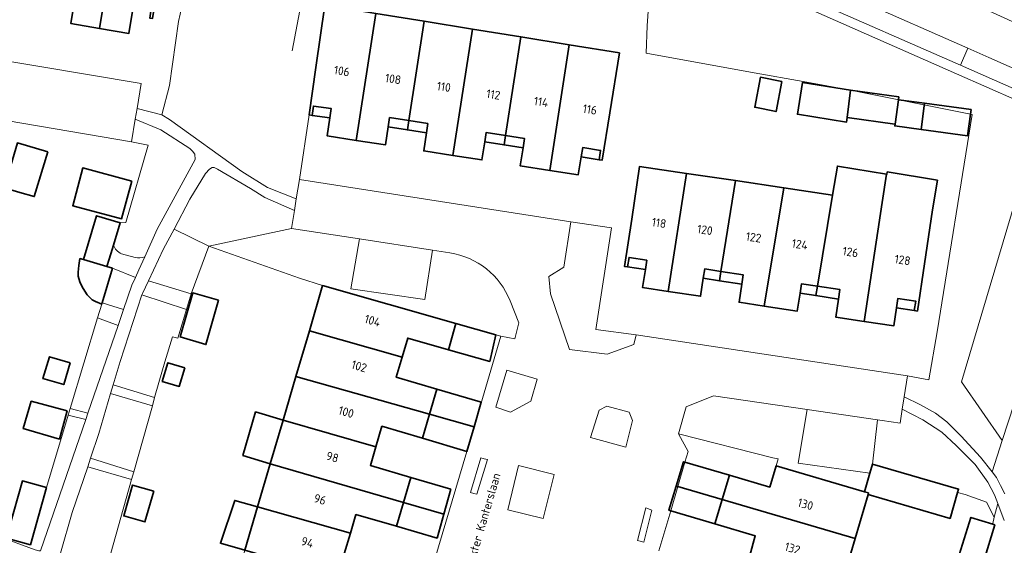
# Model space of a CAD drawing. Header units: metres. Extents: x 178952 to 185583, y 415201 to 419317.
# Tile 26 of 165: x 179857 to 179960, y 418463 to 418517. Entities that reach past the tile are written whole.
import ezdxf
from ezdxf.enums import TextEntityAlignment as Align

# ---------------------------------------------------------------- set-up
doc = ezdxf.new("R2010")
doc.units = ezdxf.units.M
doc.linetypes.add('IE-TERREINAFSCHEIDING', pattern=[10, 8, -2])
for name, color, linetype, lineweight in [('B-XX-GR-BEPLANTING_CULTUUR_BODEMBEDEKKER-GV', 253, 'Continuous', 18), ('B-XX-GR-BEPLANTING_CULTUUR_BOSPLANTSOEN-GV', 253, 'Continuous', 18), ('B-XX-GR-BEPLANTING_CULTUUR_HEESTERS-GV', 253, 'Continuous', 18), ('B-XX-GR-HAAG-GV', 253, 'Continuous', 13), ('B-XX-IE-TERREINAFSCHEIDING-G', 253, 'IE-TERREINAFSCHEIDING', 18), ('B-XX-OG-BEBOUWING-GV', 252, 'Continuous', 35), ('B-XX-OG-BEBOUWING-T18', 252, 'Continuous', 18), ('B-XX-OG-BEBOUWING_SCHUUR-GV', 252, 'Continuous', 35), ('B-XX-OG-TERREIN_CULTUURSCHEIDING-GV', 253, 'Continuous', 18), ('B-XX-OG-TOPOGRAFIE-T18', 253, 'Continuous', 18), ('B-XX-OG-WEG-GV', 253, 'Continuous', 18)]:
    doc.layers.add(name, color=color, linetype=linetype, lineweight=lineweight)
doc.styles.add('NLCS-ISO-M-T18', font='NLCS-ISO.ttf', dxfattribs={"height": 1.8})

msp = doc.modelspace()

# ---------------------------------------------------------------- linework, layer by layer
at = {"layer": 'B-XX-GR-BEPLANTING_CULTUUR_BODEMBEDEKKER-GV'}
for points in [[(179871.266, 418477.133), (179866.909, 418478.411), (179865.688, 418474.233), (179864.816, 418471.641), (179869.315, 418470.213)], [(179827.827, 418472.811), (179828.443, 418475.082), (179824.53, 418476.15), (179822.41, 418475.99), (179821.42, 418472.66), (179822.25, 418471.74), (179826.171, 418472.111), (179827.625, 418471.705), (179841.191, 418467.648), (179855.715, 418463.304), (179859.033, 418462.098), (179859.427, 418461.994), (179859.577, 418461.984), (179864.307, 418475.695), (179862.486, 418476.16), (179860.205, 418468.587), (179858.537, 418462.615), (179856.038, 418463.313), (179856.368, 418464.493), (179855.85, 418464.683), (179847.889, 418467.005), (179846.34, 418467.46), (179836.68, 418470.3)], [(179913.201, 418469.963), (179909.491, 418470.872), (179908.363, 418466.264), (179912.073, 418465.356)]]:
    msp.add_lwpolyline(points, close=True, dxfattribs=at)
at = {"layer": 'B-XX-GR-BEPLANTING_CULTUUR_BOSPLANTSOEN-GV'}
for points in [[(179923.34, 418522.844), (179922.904, 418516.805), (179922.829, 418513.945), (179934.097, 418511.899), (179939.21, 418510.971), (179944.134, 418510.077), (179956.841, 418507.53), (179953.186, 418484.833), (179952.302, 418479.835), (179950.1, 418480.26), (179949.751, 418478.068), (179951.462, 418477.229), (179953.006, 418476.339), (179954.212, 418475.461), (179955.698, 418473.934), (179957.727, 418471.753), (179958.921, 418470.238), (179959.982, 418473.488), (179955.715, 418479.61), (179963.065, 418504.294)], [(179874.347, 418518.788), (179873.999, 418517.254), (179873.049, 418510.571), (179872.27, 418507.505), (179873.051, 418507.009), (179880.588, 418501.58), (179883.283, 418499.929), (179886.294, 418498.746), (179886.62, 418500.75), (179887.63, 418507.491), (179888.34, 418512.441), (179889.274, 418518.953)], [(179964.699, 418507.598), (179955.222, 418511.772), (179939.332, 418518.77)]]:
    msp.add_lwpolyline(points, dxfattribs=at)
at = {"layer": 'B-XX-GR-BEPLANTING_CULTUUR_HEESTERS-GV'}
for points in [[(179875.733, 418502.858), (179875.695, 418503.389), (179875.455, 418503.72), (179875.185, 418503.978), (179872.134, 418505.931), (179869.483, 418507.062), (179869.09, 418504.701), (179870.822, 418504.353), (179868.496, 418496.264), (179867.896, 418496.225), (179867.2, 418493.91)], [(179870.464, 418492.667), (179871.765, 418495.555), (179875.733, 418502.858)], [(179892.888, 418494.541), (179885.79, 418495.64), (179877.155, 418493.784), (179886.626, 418490.443), (179889.04, 418489.67), (179902.96, 418485.72), (179907.65, 418484.4), (179909.09, 418484.11), (179909.51, 418485.8), (179908.6, 418488.1)], [(179902.331, 418493.08), (179900.509, 418493.362), (179899.701, 418488.233), (179891.983, 418489.34), (179892.888, 418494.541)], [(179868.034, 418492.994), (179869.469, 418492.594)], [(179960.199, 418465.16), (179959.527, 418466.933), (179959.147, 418465.501), (179959.011, 418464.84), (179958.988, 418464.764), (179959.191, 418464.701), (179957.678, 418459.663), (179957.492, 418459.719), (179957.307, 418459.13), (179960.027, 418458.178), (179960.831, 418460.437)]]:
    msp.add_lwpolyline(points, dxfattribs=at)
for points in [[(179919.188, 418495.708), (179914.96, 418496.35), (179914.21, 418491.59), (179912.65, 418490.61), (179912.83, 418488.8), (179914.82, 418483), (179918.75, 418482.51), (179921.54, 418483.51), (179921.76, 418484.52), (179917.563, 418485.094)], [(179877.155, 418493.784), (179873.525, 418495.582), (179872.439, 418493.51), (179870.857, 418490.186), (179875.325, 418488.821)], [(179869.134, 418489.714), (179869.496, 418490.516), (179867.099, 418491.479), (179866.019, 418487.886), (179868.264, 418487.177)], [(179873.378, 418484.314), (179873.941, 418484.182), (179874.834, 418487.175), (179870.179, 418488.724), (179867.888, 418481.764), (179867.176, 418479.328), (179871.505, 418477.981), (179871.952, 418479.566), (179872.563, 418481.726)], [(179867.696, 418485.52), (179865.544, 418486.311), (179862.688, 418476.829), (179864.531, 418476.344)], [(179911.44, 418479.9), (179908.268, 418480.857), (179907.109, 418476.97), (179908.643, 418476.47), (179910.785, 418477.598)], [(179926.2, 418474.19), (179936.025, 418471.69), (179936.592, 418471.576), (179936.37, 418470.84), (179945.604, 418468.151), (179946.172, 418470.103), (179938.679, 418471.145), (179939.626, 418476.733), (179929.85, 418478.18), (179926.99, 418477)], [(179921.37, 418475.571), (179921.054, 418476.449), (179918.698, 418477.093), (179917.923, 418476.678), (179916.984, 418473.812), (179920.694, 418472.786)], [(179955.325, 418468.081), (179956.097, 418467.871), (179958.346, 418467.06), (179959.147, 418465.501), (179959.527, 418466.933), (179959.183, 418467.841), (179958.46, 418469.137), (179957.147, 418470.977), (179955.155, 418472.98), (179953.672, 418474.368), (179951.703, 418475.64), (179949.542, 418476.76), (179949.31, 418475.3), (179947.446, 418475.576), (179946.966, 418475.647), (179946.446, 418471.044), (179955.426, 418468.429)], [(179869.092, 418469.422), (179864.521, 418470.762), (179862.908, 418465.965), (179861.685, 418461.719), (179861.708, 418461.504), (179861.903, 418461.251), (179862.129, 418461.071), (179863.637, 418460.654), (179866.611, 418460.623)]]:
    msp.add_lwpolyline(points, close=True, dxfattribs=at)
for centre, radius, start, end in [((179868.796, 418494.525), 1.71, 201.08397, 243.55052), ((179869.816, 418494.68), 2.115, 260.55373, 287.83846), ((179901.111, 418485.108), 8.065, 21.77563, 81.29816)]:
    msp.add_arc(centre, radius, start, end, dxfattribs=at)
at = {"layer": 'B-XX-GR-HAAG-GV'}
for points in [[(179906.232, 418471.497), (179905.897, 418471.598), (179905.562, 418471.699), (179904.474, 418468.08), (179904.809, 418467.979), (179905.144, 418467.878)], [(179923.414, 418466.239), (179922.782, 418466.48), (179921.901, 418463.046), (179922.579, 418462.87)]]:
    msp.add_lwpolyline(points, close=True, dxfattribs=at)
at = {"layer": 'B-XX-IE-TERREINAFSCHEIDING-G'}
msp.add_lwpolyline([(179907.601, 418525.859), (179895.897, 418528.257), (179888.979, 418529.533), (179887.359, 418522.037), (179885.58, 418512.676)], dxfattribs=at)
at = {"layer": 'B-XX-OG-BEBOUWING-GV'}
for points in [[(179867.906, 418529.673), (179862.833, 418530.496), (179861.185, 418520.226), (179863.24, 418519.871), (179863.084, 418518.95), (179862.76, 418517.031), (179865.752, 418516.527)], [(179872.08, 418522.501), (179872.234, 418523.449), (179873.107, 418528.829), (179867.906, 418529.673), (179865.752, 418516.527), (179868.82, 418516.011), (179869.131, 418517.931), (179869.28, 418518.851), (179871.14, 418518.561), (179870.99, 418517.611), (179871.28, 418517.571), (179871.568, 418519.343)], [(179894.591, 418518.092), (179889.274, 418518.953), (179888.34, 418512.441), (179887.63, 418507.491), (179887.94, 418507.441), (179888.08, 418508.421), (179889.94, 418508.161), (179889.8, 418507.181), (179889.53, 418505.301), (179892.54, 418504.834)], [(179899.65, 418517.273), (179894.591, 418518.092), (179892.54, 418504.834), (179895.59, 418504.361), (179895.879, 418506.24), (179896.03, 418507.221), (179898.046, 418506.903)], [(179904.685, 418516.457), (179899.65, 418517.273), (179898.046, 418506.903), (179900.02, 418506.591), (179899.876, 418505.61), (179899.6, 418503.731), (179902.643, 418503.26)], [(179909.739, 418515.639), (179904.685, 418516.457), (179902.643, 418503.26), (179905.67, 418502.791), (179905.959, 418504.671), (179906.11, 418505.651), (179908.145, 418505.336)], [(179914.774, 418514.824), (179909.739, 418515.639), (179908.145, 418505.336), (179910.12, 418505.031), (179909.963, 418504.052), (179909.66, 418502.171), (179912.743, 418501.699)], [(179919.01, 418507.701), (179920.026, 418513.973), (179914.774, 418514.824), (179912.743, 418501.699), (179915.73, 418501.241), (179916.032, 418503.112), (179916.19, 418504.091), (179918.05, 418503.791), (179917.89, 418502.811), (179918.21, 418502.761)], [(179943.794, 418507.231), (179944.134, 418510.077), (179939.143, 418510.885), (179938.606, 418507.564), (179943.709, 418506.738)], [(179948.78, 418506.545), (179948.795, 418506.543), (179949.143, 418509.073), (179949.186, 418509.382), (179944.134, 418510.077), (179943.794, 418507.231)], [(179951.861, 418508.709), (179951.529, 418505.977), (179956.37, 418505.329), (179956.669, 418507.565), (179956.735, 418508.056)], [(179889.94, 418508.161), (179888.08, 418508.421), (179887.94, 418507.441), (179889.8, 418507.181)], [(179898.046, 418506.903), (179896.03, 418507.221), (179895.879, 418506.24), (179897.892, 418505.923)], [(179900.02, 418506.591), (179898.046, 418506.903), (179897.892, 418505.923), (179899.876, 418505.61)], [(179908.145, 418505.336), (179906.11, 418505.651), (179905.959, 418504.671), (179907.978, 418504.359)], [(179860.35, 418503.63), (179857.18, 418504.571), (179855.871, 418500.089), (179855.81, 418499.88), (179857.415, 418499.411), (179858.937, 418498.966)], [(179910.12, 418505.031), (179908.145, 418505.336), (179907.978, 418504.359), (179909.963, 418504.052)], [(179918.05, 418503.791), (179916.19, 418504.091), (179916.032, 418503.112), (179917.89, 418502.811)], [(179927.022, 418501.396), (179922.128, 418502.123), (179921.31, 418496.62), (179920.54, 418491.68), (179920.87, 418491.63), (179921.02, 418492.61), (179922.88, 418492.32), (179922.729, 418491.34), (179922.44, 418489.46), (179925.125, 418489.061)], [(179932.144, 418500.635), (179927.022, 418501.396), (179925.125, 418489.061), (179928.5, 418488.56), (179928.777, 418490.439), (179928.92, 418491.41), (179930.607, 418491.153)], [(179947.439, 418498.363), (179947.885, 418501.299), (179942.774, 418502.153), (179942.269, 418499.131), (179940.68, 418489.614), (179943.03, 418489.25), (179942.886, 418488.269), (179942.61, 418486.39), (179945.553, 418485.942)], [(179952.706, 418497.581), (179953.222, 418500.669), (179947.97, 418501.545), (179947.928, 418501.292), (179947.885, 418501.299), (179947.439, 418498.363), (179945.553, 418485.942), (179948.66, 418485.47), (179948.943, 418487.35), (179949.09, 418488.33), (179950.95, 418488.05), (179950.8, 418487.07), (179951.12, 418487.02), (179951.87, 418491.96)], [(179937.17, 418499.889), (179932.144, 418500.635), (179930.607, 418491.153), (179932.93, 418490.8), (179932.786, 418489.819), (179932.51, 418487.94), (179935.127, 418487.54)], [(179942.269, 418499.131), (179937.17, 418499.889), (179935.127, 418487.54), (179938.59, 418487.01), (179938.879, 418488.89), (179939.03, 418489.87), (179940.68, 418489.614)], [(179867.099, 418491.479), (179866.521, 418491.653), (179864.076, 418492.388), (179863.702, 418492.5), (179863.581, 418491.762), (179863.531, 418491.08), (179863.531, 418490.651), (179863.707, 418490.071), (179863.935, 418489.541), (179864.212, 418489.086), (179864.465, 418488.708), (179864.717, 418488.455), (179864.995, 418488.203), (179865.323, 418488.026), (179865.974, 418487.735), (179866.019, 418487.886)], [(179922.88, 418492.32), (179921.02, 418492.61), (179920.87, 418491.63), (179922.729, 418491.34)], [(179930.607, 418491.153), (179928.92, 418491.41), (179928.777, 418490.439), (179930.463, 418490.178)], [(179932.93, 418490.8), (179930.607, 418491.153), (179930.463, 418490.178), (179932.786, 418489.819)], [(179902.96, 418485.72), (179889.04, 418489.67), (179887.654, 418484.954), (179897.35, 418482.214), (179897.93, 418484.19), (179902.18, 418482.98)], [(179940.68, 418489.614), (179939.03, 418489.87), (179938.879, 418488.89), (179940.522, 418488.635)], [(179943.03, 418489.25), (179940.68, 418489.614), (179940.522, 418488.635), (179942.886, 418488.269)], [(179878.183, 418488.137), (179875.484, 418488.915), (179874.181, 418484.313), (179876.853, 418483.521)], [(179950.95, 418488.05), (179949.09, 418488.33), (179948.943, 418487.35), (179950.8, 418487.07)], [(179897.35, 418482.214), (179887.654, 418484.954), (179886.251, 418480.176), (179900.186, 418476.251), (179900.95, 418478.86), (179896.73, 418480.1)], [(179907.134, 418484.536), (179902.96, 418485.72), (179902.18, 418482.98), (179906.479, 418481.756)], [(179900.186, 418476.251), (179886.251, 418480.176), (179884.915, 418475.629), (179894.594, 418472.835), (179895.23, 418474.99), (179899.45, 418473.74)], [(179905.605, 418477.494), (179905.483, 418477.528), (179900.95, 418478.86), (179900.186, 418476.251), (179904.848, 418474.938)], [(179884.915, 418475.629), (179882.045, 418476.488), (179880.726, 418471.946), (179883.571, 418471.053)], [(179904.848, 418474.938), (179900.186, 418476.251), (179899.45, 418473.74), (179904.087, 418472.367)], [(179894.594, 418472.835), (179884.915, 418475.629), (179883.571, 418471.053), (179897.474, 418467.039), (179898.24, 418469.65), (179894.02, 418470.89)], [(179897.474, 418467.039), (179883.571, 418471.053), (179882.252, 418466.564), (179891.939, 418463.836), (179892.51, 418465.77), (179896.74, 418464.54)], [(179931.5, 418469.87), (179926.865, 418471.232), (179926.703, 418471.28), (179925.941, 418468.734), (179926.116, 418468.683), (179930.74, 418467.33)], [(179930.74, 418467.33), (179944.622, 418463.27), (179945.969, 418467.857), (179946.02, 418468.03), (179945.604, 418468.151), (179936.37, 418470.84), (179935.72, 418468.63), (179931.5, 418469.87)], [(179946.02, 418468.03), (179945.969, 418467.857), (179954.533, 418465.363), (179955.325, 418468.081), (179955.426, 418468.429), (179946.446, 418471.044), (179946.172, 418470.103), (179945.604, 418468.151)], [(179902.426, 418468.42), (179898.24, 418469.65), (179897.474, 418467.039), (179901.695, 418465.82)], [(179930.74, 418467.33), (179926.116, 418468.683), (179925.941, 418468.734), (179925.189, 418466.22), (179925.376, 418466.164), (179929.98, 418464.79)], [(179882.252, 418466.564), (179879.871, 418467.234), (179878.378, 418462.77), (179880.921, 418462.034)], [(179891.939, 418463.836), (179882.252, 418466.564), (179880.921, 418462.034), (179894.81, 418458.011), (179895.52, 418460.43), (179891.3, 418461.67)], [(179901.695, 418465.82), (179897.474, 418467.039), (179896.74, 418464.54), (179900.987, 418463.305)], [(179944.622, 418463.27), (179930.74, 418467.33), (179929.98, 418464.79), (179934.2, 418463.53), (179933.62, 418461.49), (179943.267, 418458.654)]]:
    msp.add_lwpolyline(points, close=True, dxfattribs=at)
at = {"layer": 'B-XX-OG-BEBOUWING_SCHUUR-GV'}
for points in [[(179936.96, 418510.988), (179934.738, 418511.434), (179934.147, 418508.301), (179936.37, 418507.854)], [(179951.529, 418505.977), (179951.861, 418508.709), (179949.143, 418509.073), (179948.795, 418506.543), (179948.768, 418506.347)], [(179869.108, 418500.588), (179864.005, 418501.955), (179862.951, 418498.02), (179868.054, 418496.653)], [(179867.896, 418496.225), (179865.451, 418496.96), (179864.076, 418492.388), (179866.521, 418491.653), (179866.753, 418492.426), (179867.058, 418493.438), (179867.2, 418493.91)], [(179862.682, 418481.61), (179860.519, 418482.246), (179859.849, 418479.967), (179862.012, 418479.331)], [(179874.65, 418481.086), (179872.891, 418481.616), (179872.306, 418479.673), (179874.065, 418479.143)], [(179862.358, 418476.592), (179858.626, 418477.595), (179857.793, 418474.746), (179861.565, 418473.642)], [(179860.205, 418468.587), (179857.706, 418469.285), (179856.368, 418464.493), (179856.038, 418463.313), (179858.537, 418462.615)], [(179871.41, 418468.217), (179869.197, 418468.849), (179868.277, 418465.631), (179870.491, 418464.998)], [(179959.191, 418464.701), (179958.988, 418464.764), (179956.71, 418465.469), (179955.149, 418460.432), (179957.492, 418459.719), (179957.678, 418459.663)]]:
    msp.add_lwpolyline(points, close=True, dxfattribs=at)
at = {"layer": 'B-XX-OG-TERREIN_CULTUURSCHEIDING-GV'}
for points in [[(179894.591, 418518.092), (179899.65, 418517.273), (179904.685, 418516.457), (179909.739, 418515.639), (179914.774, 418514.824), (179920.026, 418513.973), (179919.01, 418507.701), (179918.21, 418502.761), (179917.89, 418502.811), (179918.05, 418503.791), (179916.19, 418504.091), (179916.032, 418503.112), (179915.73, 418501.241), (179912.743, 418501.699), (179909.66, 418502.171), (179909.963, 418504.052), (179910.12, 418505.031), (179908.145, 418505.336), (179906.11, 418505.651), (179905.959, 418504.671), (179905.67, 418502.791), (179902.643, 418503.26), (179899.6, 418503.731), (179899.876, 418505.61), (179900.02, 418506.591), (179898.046, 418506.903), (179896.03, 418507.221), (179895.879, 418506.24), (179895.59, 418504.361), (179892.54, 418504.834), (179889.53, 418505.301), (179889.8, 418507.181), (179889.94, 418508.161), (179888.08, 418508.421), (179887.94, 418507.441), (179887.63, 418507.491), (179886.62, 418500.75), (179914.96, 418496.35), (179919.188, 418495.708), (179917.563, 418485.094), (179921.76, 418484.52), (179950.1, 418480.26), (179952.302, 418479.835), (179953.186, 418484.833), (179956.841, 418507.53), (179944.134, 418510.077), (179939.21, 418510.971), (179934.097, 418511.899), (179922.829, 418513.945), (179922.904, 418516.805), (179923.34, 418522.844)], [(179820.69, 418519.071), (179870.1, 418510.761), (179869.666, 418508.157), (179872.27, 418507.505), (179873.049, 418510.571), (179873.999, 418517.254), (179874.347, 418518.788)], [(179869.131, 418517.931), (179868.82, 418516.011), (179865.752, 418516.527), (179862.76, 418517.031), (179863.084, 418518.95)], [(179856.038, 418463.313), (179858.537, 418462.615), (179860.205, 418468.587), (179862.486, 418476.16), (179862.688, 418476.829), (179865.544, 418486.311), (179865.974, 418487.735), (179866.019, 418487.886), (179867.099, 418491.479), (179866.521, 418491.653), (179866.753, 418492.426), (179867.058, 418493.438), (179867.2, 418493.91), (179867.896, 418496.225), (179868.496, 418496.264), (179870.822, 418504.353), (179869.09, 418504.701), (179848, 418508.261)], [(179897.42, 418449.85), (179904.087, 418472.367), (179904.848, 418474.938), (179907.65, 418484.4), (179902.96, 418485.72), (179902.18, 418482.98), (179897.93, 418484.19), (179897.35, 418482.214), (179896.73, 418480.1), (179900.95, 418478.86), (179900.186, 418476.251), (179899.45, 418473.74), (179895.23, 418474.99), (179894.594, 418472.835), (179894.02, 418470.89), (179898.24, 418469.65), (179897.474, 418467.039), (179896.74, 418464.54), (179892.51, 418465.77), (179891.939, 418463.836), (179891.3, 418461.67)], [(179933.62, 418461.49), (179934.2, 418463.53), (179929.98, 418464.79), (179930.74, 418467.33), (179931.5, 418469.87), (179935.72, 418468.63), (179936.37, 418470.84), (179936.592, 418471.576), (179936.025, 418471.69), (179926.2, 418474.19), (179927.19, 418472.34), (179926.865, 418471.232), (179926.116, 418468.683), (179925.376, 418466.164), (179924.147, 418461.982)], [(179957.678, 418459.663), (179959.191, 418464.701), (179958.988, 418464.764), (179959.011, 418464.84), (179959.147, 418465.501), (179958.346, 418467.06), (179956.097, 418467.871), (179955.325, 418468.081), (179955.426, 418468.429), (179946.446, 418471.044), (179946.172, 418470.103), (179945.604, 418468.151), (179946.02, 418468.03), (179945.969, 418467.857), (179944.622, 418463.27), (179943.267, 418458.654)]]:
    msp.add_lwpolyline(points, dxfattribs=at)
for points in [[(179969.267, 418501.9), (179963.065, 418504.294), (179955.715, 418479.61), (179959.982, 418473.488)], [(179883.001, 418498.881), (179881.51, 418499.817), (179878.075, 418501.836), (179877.723, 418501.999), (179877.498, 418502.016), (179877.22, 418501.822), (179876.799, 418501.387), (179875.161, 418498.703), (179873.525, 418495.582), (179877.155, 418493.784), (179885.79, 418495.64), (179886.093, 418497.503)], [(179932.144, 418500.635), (179937.17, 418499.889), (179942.269, 418499.131), (179942.774, 418502.153), (179947.885, 418501.299), (179947.928, 418501.292), (179947.97, 418501.545), (179953.222, 418500.669), (179952.706, 418497.581), (179951.87, 418491.96), (179951.12, 418487.02), (179950.8, 418487.07), (179950.95, 418488.05), (179949.09, 418488.33), (179948.943, 418487.35), (179948.66, 418485.47), (179945.553, 418485.942), (179942.61, 418486.39), (179942.886, 418488.269), (179943.03, 418489.25), (179940.68, 418489.614), (179939.03, 418489.87), (179938.879, 418488.89), (179938.59, 418487.01), (179935.127, 418487.54), (179932.51, 418487.94), (179932.786, 418489.819), (179932.93, 418490.8), (179930.607, 418491.153), (179928.92, 418491.41), (179928.777, 418490.439), (179928.5, 418488.56), (179925.125, 418489.061), (179922.44, 418489.46), (179922.729, 418491.34), (179922.88, 418492.32), (179921.02, 418492.61), (179920.87, 418491.63), (179920.54, 418491.68), (179921.31, 418496.62), (179922.128, 418502.123), (179927.022, 418501.396)], [(179883.571, 418471.053), (179884.915, 418475.629), (179886.251, 418480.176), (179887.654, 418484.954), (179889.04, 418489.67), (179886.626, 418490.443), (179877.155, 418493.784), (179875.325, 418488.821), (179874.834, 418487.175), (179873.941, 418484.182), (179873.378, 418484.314), (179872.563, 418481.726), (179871.952, 418479.566), (179871.505, 418477.981), (179871.266, 418477.133), (179869.315, 418470.213), (179869.092, 418469.422), (179866.611, 418460.623), (179879.51, 418457.23), (179880.921, 418462.034), (179882.252, 418466.564)], [(179906.232, 418471.497), (179905.897, 418471.598), (179905.562, 418471.699), (179904.474, 418468.08), (179904.809, 418467.979), (179905.144, 418467.878)], [(179923.414, 418466.239), (179922.782, 418466.48), (179921.901, 418463.046), (179922.579, 418462.87)]]:
    msp.add_lwpolyline(points, close=True, dxfattribs=at)
at = {"layer": 'B-XX-OG-WEG-GV'}
for points in [[(179966.127, 418514.93), (179944.383, 418524.86), (179923.701, 418534.22), (179897.912, 418545.552), (179887.7, 418550.035), (179875.741, 418555.404), (179861.996, 418562.02), (179856.67, 418564.723), (179854.766, 418560.375), (179855.764, 418559.792), (179859.137, 418557.941), (179863.467, 418555.614), (179863.83, 418555.419), (179869.017, 418552.984), (179887.624, 418544.823), (179898.537, 418540.021), (179933.929, 418524.392), (179956.406, 418514.453), (179958.579, 418513.492), (179985.004, 418501.803)], [(179966.127, 418514.93), (179944.383, 418524.86), (179923.701, 418534.22), (179897.912, 418545.552), (179887.7, 418550.035), (179875.741, 418555.404), (179861.996, 418562.02), (179856.67, 418564.723), (179854.766, 418560.375), (179855.764, 418559.792), (179859.137, 418557.941), (179863.467, 418555.614), (179863.83, 418555.419), (179869.017, 418552.984), (179887.624, 418544.823), (179898.537, 418540.021), (179933.929, 418524.392), (179956.406, 418514.453), (179958.579, 418513.492), (179985.004, 418501.803)], [(179848, 418508.261), (179869.09, 418504.701), (179869.483, 418507.062), (179869.666, 418508.157), (179870.1, 418510.761), (179820.69, 418519.071)], [(179965.103, 418508.513), (179955.625, 418512.687), (179939.736, 418519.684)], [(179965.103, 418508.513), (179955.625, 418512.687), (179939.736, 418519.684)], [(179939.332, 418518.77), (179955.222, 418511.772), (179964.699, 418507.598)], [(179939.332, 418518.77), (179955.222, 418511.772), (179964.699, 418507.598)], [(179861.685, 418461.719), (179862.908, 418465.965), (179864.521, 418470.762), (179864.816, 418471.641), (179865.688, 418474.233), (179866.909, 418478.411), (179867.176, 418479.328), (179867.888, 418481.764), (179870.179, 418488.724), (179870.219, 418488.845), (179870.857, 418490.186), (179872.439, 418493.51), (179873.525, 418495.582), (179875.161, 418498.703), (179876.799, 418501.387), (179877.22, 418501.822), (179877.498, 418502.016), (179877.723, 418501.999), (179878.075, 418501.836), (179881.51, 418499.817), (179883.001, 418498.881), (179886.093, 418497.503), (179886.294, 418498.746), (179883.283, 418499.929), (179880.588, 418501.58), (179873.051, 418507.009), (179872.27, 418507.505), (179869.666, 418508.157), (179869.483, 418507.062), (179872.134, 418505.931), (179875.185, 418503.978), (179875.455, 418503.72), (179875.695, 418503.389), (179875.733, 418502.858), (179871.765, 418495.555), (179870.464, 418492.667), (179869.857, 418491.318), (179869.496, 418490.516), (179869.134, 418489.714), (179868.264, 418487.177), (179867.696, 418485.52), (179864.531, 418476.344), (179864.307, 418475.695), (179859.577, 418461.984)], [(179969.267, 418501.9), (179959.982, 418473.488), (179958.921, 418470.238), (179959.385, 418469.649), (179959.804, 418468.797), (179960.269, 418467.919)], [(179924.147, 418461.982), (179925.376, 418466.164), (179926.116, 418468.683), (179926.865, 418471.232), (179927.19, 418472.34), (179926.2, 418474.19), (179926.99, 418477), (179929.85, 418478.18), (179939.626, 418476.733), (179946.966, 418475.647), (179947.446, 418475.576), (179949.31, 418475.3), (179949.542, 418476.76), (179949.751, 418478.068), (179950.1, 418480.26), (179921.76, 418484.52), (179921.54, 418483.51), (179918.75, 418482.51), (179914.82, 418483), (179912.83, 418488.8), (179912.65, 418490.61), (179914.21, 418491.59), (179914.96, 418496.35), (179886.62, 418500.75), (179886.294, 418498.746), (179886.093, 418497.503), (179885.79, 418495.64), (179892.888, 418494.541), (179900.509, 418493.362), (179902.331, 418493.08)], [(179867.2, 418493.91), (179867.058, 418493.438), (179866.753, 418492.426), (179866.521, 418491.653), (179867.099, 418491.479), (179869.496, 418490.516), (179869.857, 418491.318), (179870.464, 418492.667)], [(179869.469, 418492.594), (179868.034, 418492.994)], [(179908.6, 418488.1), (179909.51, 418485.8), (179909.09, 418484.11), (179907.65, 418484.4), (179904.848, 418474.938), (179904.087, 418472.367), (179897.42, 418449.85), (179893.66, 418450.93), (179893.261, 418449.585), (179884.98, 418421.69), (179886.55, 418421.19), (179887.19, 418423.18), (179891.54, 418421.88), (179892.88, 418419.8), (179892.402, 418418.252)], [(179960.269, 418467.919), (179959.804, 418468.797), (179959.385, 418469.649), (179958.921, 418470.238), (179957.727, 418471.753), (179955.698, 418473.934), (179954.212, 418475.461), (179953.006, 418476.339), (179951.462, 418477.229), (179949.751, 418478.068), (179949.542, 418476.76), (179951.703, 418475.64), (179953.672, 418474.368), (179955.155, 418472.98), (179957.147, 418470.977), (179958.46, 418469.137), (179959.183, 418467.841), (179959.527, 418466.933), (179960.199, 418465.16)], [(179859.033, 418462.098), (179855.715, 418463.304)]]:
    msp.add_lwpolyline(points, dxfattribs=at)
for points in [[(179863.467, 418555.614), (179862.712, 418553.916), (179863.828, 418553.335), (179868.87, 418550.937), (179889.503, 418541.797), (179895.354, 418539.272), (179917.959, 418529.332), (179939.736, 418519.684), (179955.625, 418512.687), (179956.406, 418514.453), (179933.929, 418524.392), (179898.537, 418540.021), (179887.624, 418544.823), (179869.017, 418552.984), (179863.83, 418555.419)], [(179956.406, 418514.453), (179955.625, 418512.687), (179965.103, 418508.513), (179993.521, 418495.981), (180023.639, 418482.515), (180046.939, 418472.21), (180047.733, 418474.008), (180035.501, 418479.439), (180010.853, 418490.381), (179985.004, 418501.803), (179958.579, 418513.492)], [(179956.406, 418514.453), (179955.625, 418512.687), (179965.103, 418508.513), (179993.521, 418495.981), (180023.639, 418482.515), (180046.939, 418472.21), (180047.733, 418474.008), (180035.501, 418479.439), (180010.853, 418490.381), (179985.004, 418501.803), (179958.579, 418513.492)], [(179900.509, 418493.362), (179892.888, 418494.541), (179891.983, 418489.34), (179899.701, 418488.233)], [(179875.325, 418488.821), (179870.857, 418490.186), (179870.219, 418488.845), (179870.179, 418488.724), (179874.834, 418487.175)], [(179868.264, 418487.177), (179866.019, 418487.886), (179865.974, 418487.735), (179865.544, 418486.311), (179867.696, 418485.52)], [(179910.785, 418477.598), (179908.643, 418476.47), (179907.109, 418476.97), (179908.268, 418480.857), (179911.44, 418479.9)], [(179867.176, 418479.328), (179866.909, 418478.411), (179871.266, 418477.133), (179871.505, 418477.981)], [(179864.531, 418476.344), (179862.688, 418476.829), (179862.486, 418476.16), (179864.307, 418475.695)], [(179916.984, 418473.812), (179917.923, 418476.678), (179918.698, 418477.093), (179921.054, 418476.449), (179921.37, 418475.571), (179920.694, 418472.786)], [(179946.172, 418470.103), (179946.446, 418471.044), (179946.966, 418475.647), (179939.626, 418476.733), (179938.679, 418471.145)], [(179864.816, 418471.641), (179864.521, 418470.762), (179869.092, 418469.422), (179869.315, 418470.213)], [(179904.809, 418467.979), (179904.474, 418468.08), (179905.562, 418471.699), (179905.897, 418471.598), (179906.232, 418471.497), (179905.144, 418467.878)], [(179908.363, 418466.264), (179909.491, 418470.872), (179913.201, 418469.963), (179912.073, 418465.356)], [(179921.901, 418463.046), (179922.782, 418466.48), (179923.414, 418466.239), (179922.579, 418462.87)]]:
    msp.add_lwpolyline(points, close=True, dxfattribs=at)
at = {"layer": 'B-XX-OG-WEG-GV', "extrusion": (0, 0, -1)}
for centre, radius, start, end in [((-179868.796, 418494.525), 1.71, 296.44948, 338.91603), ((-179869.816, 418494.68), 2.115, 252.16154, 279.44627), ((-179901.111, 418485.108), 8.065, 98.70184, 158.22437)]:
    msp.add_arc(centre, radius, start, end, dxfattribs=at)

# ---------------------------------------------------------------- texts
at = {"layer": 'B-XX-OG-BEBOUWING-T18', "style": 'NLCS-ISO-M-T18'}
for s, rotation, p in [('106', 351, (179891.04, 418512.083)), ('108', 351, (179896.392, 418511.253)), ('110', 351, (179901.69, 418510.431)), ('112', 351, (179906.856, 418509.63)), ('114', 351, (179911.846, 418508.857)), ('116', 351, (179916.937, 418508.067)), ('118', 351.3, (179924.158, 418496.22)), ('120', 351.3, (179928.943, 418495.492)), ('122', 351.3, (179934.026, 418494.718)), ('124', 351.3, (179938.847, 418493.984)), ('126', 351.3, (179944.136, 418493.179)), ('128', 351.3, (179949.577, 418492.351)), ('104', 343.6, (179894.247, 418486.014)), ('102', 343.6, (179892.848, 418481.251)), ('100', 343.6, (179891.498, 418476.475)), ('98', 343.6, (179890.065, 418471.771)), ('96', 343.6, (179888.766, 418467.35)), ('130', 344.1, (179939.436, 418466.846)), ('94', 343.6, (179887.45, 418462.867)), ('132', 344.1, (179938.082, 418462.237))]:
    msp.add_text(s, height=0.9, rotation=rotation, dxfattribs=at).set_placement(p, align=Align.MIDDLE_CENTER)
at = {"layer": 'B-XX-OG-TOPOGRAFIE-T18', "style": 'NLCS-ISO-M-T18'}
msp.add_text('Dokter Kanterslaan', height=0.9, rotation=73.6, dxfattribs=at).set_placement((179905.745, 418465.103), align=Align.MIDDLE_CENTER)

doc.saveas('drawing.dxf')
